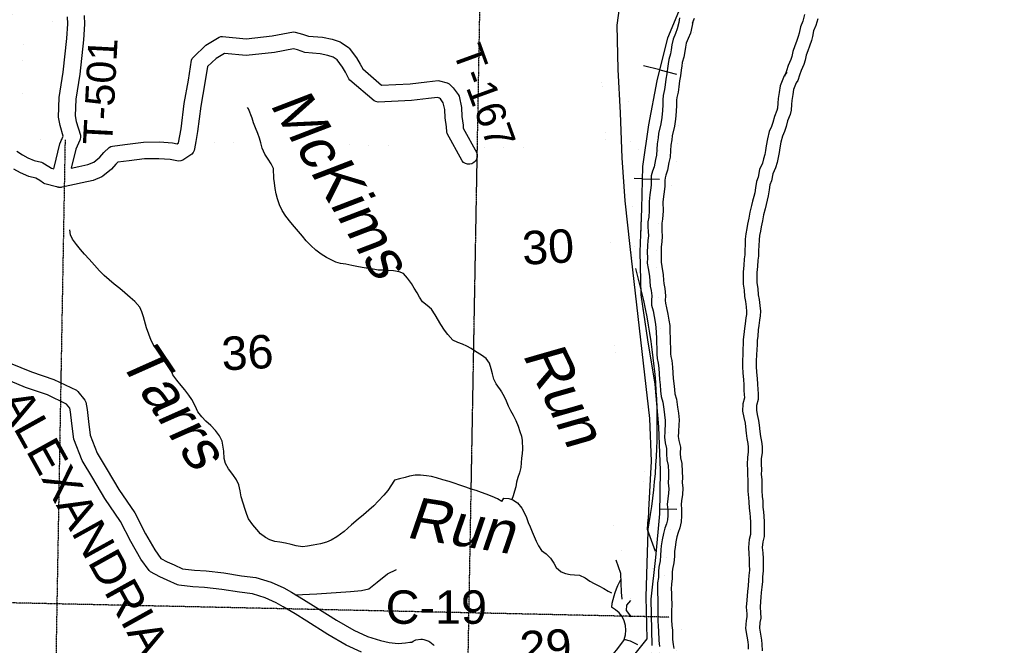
# Model space of a CAD drawing. Header units: feet. Extents: x -155 to 2562643, y -56 to 364810.
# Tile 52 of 121: x 2517405 to 2529180, y 226051 to 233530. Entities that reach past the tile are written whole.
import ezdxf
from ezdxf.enums import TextEntityAlignment as Align

# ---------------------------------------------------------------- set-up
doc = ezdxf.new("R2010")
doc.units = ezdxf.units.FT
doc.header["$MEASUREMENT"] = 0
for name, pattern in [('HIDDEN', [0.375, 0.25, -0.125]), ('HIDDEN2', [0.1875, 0.125, -0.0625]), ('water', [0])]:
    doc.linetypes.add(name, pattern=pattern)
for name, color, linetype in [('COUNTY-RD', 7, 'Continuous'), ('CR-TEXT', 7, 'Continuous'), ('RAILROAD', 6, 'Continuous'), ('RAMPS', 7, 'Continuous'), ('SECTION', 8, 'HIDDEN2'), ('SECTION-TEXT', 8, 'Continuous'), ('STATE-RT', 2, 'Continuous'), ('STREET-RURAL', 14, 'Continuous'), ('TOWNSHIP', 9, 'HIDDEN'), ('TR-TEXT', 6, 'Continuous'), ('TWP-RD', 6, 'Continuous'), ('WATER-TEXT', 1, 'Continuous'), ('WATERWAY', 14, 'water')]:
    doc.layers.add(name, color=color, linetype=linetype)
doc.styles.add('ARIAL', font='arial.ttf')

msp = doc.modelspace()

# ---------------------------------------------------------------- linework, layer by layer
at = {"layer": 'COUNTY-RD'}
for points in [[(2517290.89, 229424.96), (2517546.82, 229321.44), (2517814.57, 229228.65), (2518083.58, 229099.12), (2518101.17, 229085.1), (2518184.37, 228980.94), (2518194.48, 228959.2), (2518212.03, 228871.07), (2518226.93, 228725.52), (2518246.84, 228563.56), (2518332.43, 228347.82), (2518452.81, 228149.99), (2518592.95, 227912.34), (2518783.31, 227635.22), (2518911, 227384.92), (2519021.41, 227190.98), (2519094.69, 227090.35), (2519169.63, 227049.67), (2519251.26, 227011.95), (2519354.39, 226966.03), (2519495.32, 226949.17), (2519635.13, 226939.66), (2519848.1, 226915.79), (2520059.09, 226882.45), (2520230.57, 226862.88), (2520411.09, 226807.45), (2520565.65, 226737.09), (2520655.5, 226684.4), (2520801.24, 226598.94), (2520947.44, 226508.46), (2521193.06, 226352.76), (2521403.16, 226230.71), (2521563.48, 226156.62), (2521721.35, 226106.91), (2521823.93, 226082.85), (2521933.09, 226072.27), (2522018.58, 226078.52), (2522072.31, 226086.5), (2522095.61, 226087.25), (2522110.99, 226100.06), (2522126.27, 226108.79), (2522142.85, 226114.72), (2522204.18, 226125.12), (2522222.27, 226124.89), (2522240.05, 226121.41), (2522297.28, 226098.96), (2522309.11, 226092.36), (2522351.2, 226060.74), (2522361.65, 226050.13)], [(2521491.2, 225969.7), (2521310.77, 226053.08), (2521089.25, 226181.76), (2520841.28, 226338.96), (2520698.02, 226427.62), (2520554.34, 226511.87), (2520473.38, 226559.35), (2520340, 226620.06), (2520189.54, 226666.26), (2520032.13, 226684.23), (2519821.34, 226717.53), (2519617.19, 226740.42), (2519476.65, 226749.97), (2519308.18, 226770.13), (2519293.7, 226774.12), (2519168.63, 226829.81), (2519079.87, 226870.83), (2518969.64, 226930.67), (2518952.86, 226945.37), (2518853.15, 227082.29), (2518734.92, 227289.96), (2518611.07, 227532.73), (2518424.19, 227804.79), (2518281.24, 228047.2), (2518152.77, 228258.32), (2518051.46, 228513.68), (2518028.17, 228703.14), (2518014.03, 228841.3), (2518005.43, 228884.5), (2517966.15, 228933.69), (2517738.19, 229043.45), (2517476.54, 229134.12), (2517218.25, 229238.6)]]:
    msp.add_lwpolyline(points, dxfattribs=at)
at = {"layer": 'RAILROAD'}
for p, q in [((2525060.27, 232928.7), (2524863.6, 232978.57)), ((2525060.27, 232928.7), (2525258.99, 232878.32)), ((2524853.84, 231627.07), (2524752.23, 231629.5)), ((2524853.84, 231627.07), (2525058.79, 231622.16)), ((2525060.33, 227683.09), (2525265.31, 227679.91))]:
    msp.add_line(p, q, dxfattribs=at)
for points in [[(2524832.7, 230945.83), (2524845.35, 231272.59), (2524857.35, 231773.39), (2524929.37, 232274.18), (2525027.39, 232799.01), (2525157.42, 233311.83), (2525389.48, 233870.71), (2525595.52, 234395.55), (2525827.58, 234916.37), (2526051.63, 235447.22), (2526299.69, 235968.04), (2526569.75, 236486.86), (2526843.82, 236989.66), (2527137.89, 237504.48), (2527451.96, 238015.29), (2527730.03, 238534.11), (2528008.09, 239058.95), (2528328.17, 239631.85), (2528578.23, 240136.66), (2528732.27, 240643.46), (2528896.3, 241144.25), (2529044.34, 241653.06), (2529180.37, 242207.94)], [(2524497.26, 225613.61), (2524909.36, 226126.43), (2524899.36, 226631.23), (2524913.36, 227162.07), (2524929.37, 227664.87), (2524959.37, 228251.8), (2524939.37, 228762.61), (2524883.36, 229285.44), (2524705.31, 230819.87), (2524645.3, 231364.74), (2524609.29, 231879.56), (2524591.29, 232414.4), (2524561.28, 232935.23), (2524549.28, 233464.07), (2524625.29, 234014.94)], [(2524967.38, 226048.3), (2524955.37, 226601.18), (2525011.39, 227101.98), (2525059.4, 227622.8), (2525067.4, 228139.62), (2525047.39, 228664.45), (2525005.38, 229171.26), (2524915.36, 229704.1), (2524837.34, 230238.95), (2524825.34, 230755.77), (2524845.35, 231272.59), (2524857.35, 231773.39), (2524929.37, 232274.18), (2525027.39, 232799.01), (2525157.42, 233311.83), (2525389.48, 233870.71)]]:
    msp.add_lwpolyline(points, dxfattribs=at)
at = {"layer": 'RAILROAD', "const_width": 0.08}
for points in [[(2524625.29, 234014.94), (2524549.28, 233464.07), (2524561.28, 232935.23), (2524591.29, 232414.4), (2524609.29, 231879.56), (2524645.3, 231364.74), (2524705.31, 230819.87), (2524815.34, 230309.06), (2524885.36, 229802.26), (2524883.36, 229285.44), (2524939.37, 228762.61), (2524959.37, 228251.8), (2524929.37, 227664.87), (2524913.36, 227162.07), (2524899.36, 226631.23), (2524909.36, 226126.43), (2524497.26, 225613.61), (2524213.2, 225110.82), (2523761.09, 224587.99), (2523389, 224083.19), (2523258.84, 223846.81)], [(2525389.48, 233870.71), (2525157.42, 233311.83), (2525027.39, 232799.01), (2524929.37, 232274.18), (2524857.35, 231773.39), (2524845.35, 231272.59), (2524825.34, 230755.77), (2524837.34, 230238.95), (2524915.36, 229704.1), (2525005.38, 229171.26), (2525047.39, 228664.45), (2525067.4, 228139.62), (2525059.4, 227622.8), (2525011.39, 227101.98), (2524955.37, 226601.18), (2524967.38, 226048.3), (2524953.37, 225543.5), (2524837.34, 225000.64), (2524625.29, 224489.83), (2524353.23, 223979.02), (2523887.12, 223452.19), (2523473.02, 222951.39), (2523260.81, 222775.11)]]:
    msp.add_lwpolyline(points, dxfattribs=at)
at = {"layer": 'RAMPS'}
for centre, radius, start, end in [((2518011.84, 228672.73), 7018.67, 349.69025, 15.574272), ((2525413.55, 226376.49), 941.2, 150.317328, 172.055683), ((2524352.01, 226231.47), 304, 338.284558, 64.812203)]:
    msp.add_arc(centre, radius, start, end, dxfattribs=at)
at = {"layer": 'SECTION'}
for points in [[(2522805.04, 227912.73), (2523095.56, 244006.09)], [(2517948.24, 232092.49), (2517708.04, 218529.53)], [(2522697.11, 221934.3), (2522878.95, 232007.31)], [(2517899.95, 229369.85), (2517896.56, 229178.21)], [(2525171.73, 226386.8), (2485717.57, 227244.99)]]:
    msp.add_lwpolyline(points, dxfattribs=at)
at = {"layer": 'STATE-RT', "color": 2, "linetype": 'Continuous', "const_width": 0.05}
msp.add_lwpolyline([(2517243.69, 233633.04), (2517469.36, 233503.29), (2517540.3, 233475.77), (2517622.68, 233468.81), (2517715.96, 233484.46), (2517816.92, 233516.97), (2517976.14, 233585.64)], dxfattribs=at)
at = {"layer": 'STATE-RT', "color": 3, "linetype": 'Continuous', "const_width": 0.02}
for points in [[(2524399.8, 232345.43), (2524394.21, 232430.7), (2524367.07, 232784.63), (2524367.06, 232785.01), (2524367.04, 232785.06), (2524342.25, 233121.18), (2524342.1, 233125.24), (2524341.99, 233125.61), (2524330.96, 233375.84), (2524330.81, 233382.44), (2524330.82, 233383.92), (2524332.81, 233584.33)], [(2524632.76, 233577.52), (2524630.84, 233384.97), (2524641.6, 233141.06), (2524666.19, 232807.56), (2524666.19, 232807.55), (2524687.48, 232529.88)], [(2524687.48, 232529.88), (2524801.9, 229741.16), (2524811.61, 229517.74), (2524830.48, 229153.84), (2524855.22, 228918.29), (2524877.28, 228606.58), (2524877.46, 228601.73), (2524880.33, 228360.1), (2524877.34, 228120.62), (2524876.95, 228113.9), (2524855.37, 227924.01), (2524822.72, 227650.5), (2524807.03, 227423.56), (2524995.55, 226919.71)], [(2524694.98, 226929.8), (2524508.03, 227458.16), (2524508.92, 227461.19), (2524524.92, 227692.67), (2524526.07, 227696.47), (2524557.75, 227961.84), (2524577.53, 228135.75), (2524580.33, 228360.41), (2524577.57, 228592.14), (2524556.33, 228892.28), (2524399.8, 232345.43)], [(2524762.78, 225932.91), (2524742.23, 226176.98), (2524742.19, 226178.07), (2524742.13, 226178.24), (2524726.62, 226383.04), (2524723.04, 226430.31), (2524723.04, 226430.54), (2524723.02, 226430.57), (2524703.78, 226690.66), (2524703.59, 226695.88), (2524703.47, 226696.28), (2524694.98, 226929.8)], [(2524995.55, 226919.71), (2525003.17, 226709.97), (2525022.2, 226452.69), (2525022.21, 226452.69), (2525025.76, 226405.68), (2525041.22, 226201.6), (2525062.22, 225952.1)]]:
    msp.add_lwpolyline(points, dxfattribs=at)
at = {"layer": 'STATE-RT', "color": 3, "linetype": 'Continuous'}
for points in [[(2524916.56, 227557.89), (2524908.29, 227438.29), (2525005.7, 227177.94)], [(2524595.61, 226910.89), (2524539.58, 227069.23)], [(2524610.1, 226601.47), (2524603.71, 226687.84), (2524595.61, 226910.89)]]:
    msp.add_lwpolyline(points, dxfattribs=at)
at = {"layer": 'STREET-RURAL'}
for points in [[(2520699.93, 226655.8), (2520957.43, 226666.63), (2521360.09, 226694.7), (2521493.62, 226705.38), (2521579.02, 226727.12), (2521681.27, 226805.3), (2521803.07, 226903.91), (2521909.78, 226958.14)], [(2524723.83, 226391.21), (2524702.86, 226416.93), (2524661.89, 226466.27), (2524666.68, 226530.5), (2524712.36, 226585.3)], [(2524796.94, 226057.52), (2524708.85, 226100.35), (2524634.44, 226118.99), (2524554.41, 226011.25), (2524452.67, 225887.07), (2524354.52, 225785), (2524212.81, 225658.05), (2524060.52, 225560.97), (2523872.32, 225457.21), (2523585.34, 225285.43), (2523363.5, 225173.06)]]:
    msp.add_lwpolyline(points, dxfattribs=at)
at = {"layer": 'TOWNSHIP', "const_width": 0.03, "flags": 128}
for points in [[(2517424.08, 232101.54), (2518073.53, 264331.67)], [(2485834.49, 232647.22), (2517424.08, 232101.54), (2517424.08, 232101.54), (2525271.35, 231965.99)]]:
    msp.add_lwpolyline(points, dxfattribs=at)
at = {"layer": 'TWP-RD'}
for points in [[(2517372.07, 231959.28), (2517439.06, 231913.11), (2517503.51, 231878.11), (2517578.28, 231846.11), (2517667.97, 231825.17), (2517682.49, 231819.27), (2517755.41, 231775.33), (2517784.43, 231754.91), (2517812.34, 231747.6), (2517816.25, 231763.16), (2517816.26, 231763.18), (2517887.15, 232045.23), (2517926.25, 232137.08), (2517888.29, 232263.84), (2517868.37, 232363.84), (2517878.11, 232600.51), (2517926.98, 232903.92), (2517969.47, 233305.59), (2517981.15, 233481.54), (2517978.5, 233564.72)], [(2518178.14, 233579.17), (2518181.37, 233478.1), (2518168.77, 233288.43), (2518125.3, 232877.48), (2518077.45, 232580.42), (2518069.19, 232379.48), (2518082.59, 232312.18), (2518131.55, 232148.71), (2518132.93, 232125.49), (2518128.96, 232102.59), (2518122.86, 232088.3), (2518077.31, 231981.3), (2518020.33, 231754.63), (2518111.6, 231773.04), (2518221.43, 231798.77), (2518290.89, 231827.08), (2518364.18, 231887.24), (2518412.58, 231942.99), (2518476.9, 232001.62), (2518494.49, 232012.05), (2518513.84, 232018.71), (2518661.98, 232037.71), (2518884.03, 232066.21), (2519078.16, 232068.21), (2519232.02, 232056.05), (2519289.34, 232045.46), (2519304.82, 232055.92)], [(2519304.82, 232055.92), (2519305.31, 232058.57), (2519305.31, 232058.58), (2519335.82, 232223.3), (2519372.07, 232527.09), (2519423.5, 232807.38), (2519461.75, 233044.8), (2519469.82, 233065.14), (2519482.08, 233083.24), (2519631.55, 233224.61), (2519789.06, 233320.41), (2519809.6, 233327.45), (2519831.17, 233329.92), (2520113.94, 233300.9), (2520424.19, 233335.78), (2520678.03, 233383.18), (2520700.62, 233382.27), (2520787.51, 233358.66), (2520857.57, 233334.18), (2521027.01, 233320.35), (2521141.28, 233297.22), (2521236.75, 233265.62), (2521249.88, 233259.01), (2521335.81, 233198.57), (2521346.95, 233187.82), (2521432.46, 233075.08), (2521476.8, 232999.06), (2521507.2, 232941.17), (2521733.84, 232747.39), (2522073.29, 232761.85), (2522273.63, 232788.07), (2522409.58, 232801.12), (2522427.09, 232799.73), (2522517.72, 232776.13), (2522541.94, 232761.8), (2522587.86, 232713.2), (2522649.66, 232634.3), (2522659.18, 232614.24), (2522689.32, 232480.67), (2522692.78, 232372.74), (2522707.81, 232270.81), (2522710.29, 232234.76), (2522871.68, 231939.01), (2522877.88, 231913.42), (2522877.24, 231887.1), (2522869.82, 231861.84), (2522856.11, 231839.36), (2522837.04, 231821.19), (2522813.93, 231808.58), (2522788.34, 231802.38), (2522762.02, 231803.02), (2522736.76, 231810.44), (2522714.28, 231824.15), (2522696.11, 231843.22), (2522519.07, 232167.65), (2522513.01, 232188.4), (2522508.81, 232249.32), (2522493.24, 232354.9), (2522490.04, 232455.23), (2522471.48, 232537.43), (2522436.13, 232582.57), (2522425.94, 232593.36), (2522402.33, 232599.51), (2522296.16, 232589.31), (2522090.56, 232562.41), (2521690.47, 232545.37), (2521665.88, 232550.54), (2521643.33, 232561.64), (2521355.37, 232807.85), (2521343.49, 232822.74), (2521301.8, 232902.14), (2521265.8, 232963.86), (2521201.68, 233048.39), (2521152.91, 233082.7), (2521089.83, 233103.58), (2520998.94, 233121.97), (2520815.78, 233136.92), (2520728.22, 233167.52), (2520681.15, 233180.31), (2520453.76, 233137.84), (2520114.91, 233099.74), (2519854.99, 233126.42), (2519753.59, 233064.75), (2519652.08, 232968.74), (2519620.6, 232773.42), (2519569.91, 232497.16), (2519533.64, 232193.21), (2519506.77, 232048.08), (2519491.44, 231965.24), (2519479.93, 231941.26), (2519462.54, 231921.11), (2519356.61, 231849.54), (2519332.02, 231840.97), (2519306.05, 231838.99), (2519205.9, 231857.49), (2519071.29, 231868.13), (2518897.84, 231866.35), (2518713.58, 231842.7), (2518713.56, 231842.69)], [(2518713.56, 231842.69), (2518580.73, 231825.65), (2518555.96, 231803.06), (2518504.13, 231743.36), (2518400.27, 231658.12), (2518387.36, 231650.43), (2518282.37, 231607.63), (2518154.19, 231577.6), (2517915.18, 231529.38), (2517914.89, 231529.25), (2517908.03, 231527.91), (2517899.44, 231525.47), (2517895.5, 231525.41), (2517891.58, 231524.62), (2517882.29, 231525.2), (2517873.11, 231525.06), (2517870.79, 231525.64), (2517870.26, 231525.66), (2517868.76, 231526.05), (2517865.31, 231526.27), (2517856.54, 231529.22), (2517847.58, 231531.47), (2517847.13, 231531.72), (2517707.63, 231568.29), (2517691.41, 231575.82), (2517646.12, 231607.69), (2517599.5, 231635.78), (2517515.71, 231655.34), (2517416.25, 231697.91), (2517334.3, 231742.41)]]:
    msp.add_lwpolyline(points, dxfattribs=at)
at = {"layer": 'WATERWAY', "const_width": 0.04}
msp.add_lwpolyline([(2525085.55, 225297.64), (2525329.2, 226256.66), (2525203.33, 226457.12), (2525087.41, 226686.45), (2525197.5, 227536.39), (2525175.94, 228004.96), (2525175.94, 228004.96), (2525145.49, 229166.94), (2525077.61, 229609.17), (2525017.56, 230701.16), (2525035.48, 231047.98), (2525097.83, 231278.14), (2525255.93, 231693.73), (2525271.35, 231965.99), (2525271.35, 231965.99), (2525323.71, 232890.34), (2525633.15, 233967.13)], dxfattribs=at)
at = {"layer": 'WATERWAY'}
for points in [[(2525296.62, 233551.04), (2525287.34, 233494.83), (2525268.32, 233418.47), (2525246.98, 233366.1), (2525219.85, 233297.64), (2525202.75, 233227.31), (2525197.47, 233171.16), (2525188.12, 233120.96), (2525168.96, 233054.61), (2525159.63, 233002.41), (2525152.33, 232948.23), (2525143.18, 232882.01), (2525133.98, 232819.8), (2525124.89, 232749.58), (2525117.59, 232695.4), (2525100.48, 232625.07), (2525097.16, 232572.95), (2525095.94, 232512.84), (2525092.82, 232444.7), (2525083.91, 232360.46), (2525072.87, 232286.21), (2525046.36, 232169.68), (2525039.06, 232115.51), (2525029.96, 232045.28), (2525024.82, 231979.12), (2525019.73, 231908.95), (2525008.4, 231856.72), (2524991.48, 231772.37), (2524974.17, 231718.06), (2524958.89, 231661.78), (2524957.54, 231611.69), (2524956.34, 231549.58), (2524949.09, 231491.4), (2524941.82, 231435.22), (2524932.85, 231354.98), (2524934.24, 231248.85), (2524929.27, 231168.67), (2524917.97, 231114.44), (2524918.75, 231054.36), (2524921.48, 230998.31), (2524924.16, 230946.27), (2524918.89, 230890.12), (2524913.72, 230825.96), (2524910.68, 230751.81), (2524911.57, 230683.72), (2524910.4, 230619.62), (2524921.27, 230553.67), (2524936.46, 230463.74), (2524939.24, 230403.69), (2524946, 230345.7), (2524958.71, 230291.79), (2524963.55, 230227.76), (2524960.23, 230175.64), (2524962.99, 230117.59), (2524979.91, 230047.72), (2524994.78, 229981.82), (2525003.68, 229913.84), (2525014.47, 229853.9), (2525017.36, 229785.84), (2525020.14, 229725.79), (2525020.82, 229673.72), (2525023.84, 229595.65), (2525024.7, 229529.56), (2525027.38, 229477.53), (2525042.07, 229425.65), (2525048.88, 229363.65), (2525051.74, 229297.59), (2525056.66, 229227.55), (2525063.47, 229165.56), (2525070.42, 229093.54), (2525077.31, 229025.54), (2525098.21, 228957.72), (2525109.29, 228875.75), (2525118.18, 228807.77), (2525125.07, 228739.76), (2525123.73, 228689.67), (2525119.16, 228620.92)], [(2525459.42, 233524.16), (2525449.05, 233461.4), (2525425.58, 233367.14), (2525400.08, 233304.57), (2525377.47, 233247.51), (2525365.91, 233199.95), (2525361.05, 233148.28), (2525348.86, 233082.88), (2525329.87, 233017.1), (2525322.68, 232976.87), (2525315.82, 232925.92), (2525306.52, 232858.65), (2525297.42, 232797.14), (2525288.47, 232727.97), (2525279.96, 232664.8), (2525264.23, 232600.13), (2525262.05, 232566.03), (2525260.86, 232507.39), (2525257.42, 232432.24), (2525247.63, 232339.64), (2525235.15, 232255.73), (2525208.89, 232140.3), (2525202.64, 232093.89), (2525194.14, 232028.28), (2525189.36, 231966.76), (2525183.45, 231885.37), (2525169.92, 231823), (2525151.46, 231730.96), (2525132.47, 231671.37), (2525123.3, 231637.6), (2525122.5, 231607.87), (2525121.14, 231537.75), (2525112.78, 231470.61), (2525105.64, 231415.47), (2525097.97, 231346.86), (2525099.31, 231244.82), (2525093.22, 231146.62), (2525083.19, 231098.49), (2525083.7, 231059.45), (2525086.27, 231006.57), (2525089.56, 230942.79), (2525083.27, 230875.78), (2525078.45, 230815.95), (2525075.72, 230749.51), (2525076.59, 230683.29), (2525075.65, 230631.63), (2525084.02, 230580.83), (2525100.82, 230481.36), (2525103.8, 230417.07), (2525108.79, 230374.28), (2525122.27, 230317.09), (2525128.95, 230228.74), (2525125.48, 230174.31), (2525127.06, 230141.14), (2525140.58, 230085.3), (2525157.4, 230010.75), (2525166.77, 229939.18), (2525178.85, 229872.1), (2525182.2, 229793.16), (2525185.09, 229730.68), (2525185.78, 229677.99), (2525188.8, 229599.91), (2525189.64, 229534.88), (2525191.2, 229504.59), (2525204.58, 229457.35), (2525213.49, 229376.24), (2525216.49, 229306.94), (2525221.03, 229242.35), (2525227.6, 229182.49), (2525234.62, 229109.78), (2525239.82, 229058.47), (2525259.9, 228993.31), (2525272.85, 228897.5), (2525282.1, 228826.79), (2525290.29, 228745.89), (2525288.58, 228681.99), (2525283.8, 228609.98)], [(2525472.69, 233542.47), (2525448.06, 233485.53)], [(2526791.59, 233590.83), (2526769.07, 233514.06), (2526741.18, 233442.73), (2526726.21, 233367.29), (2526715.61, 233327.42), (2526695.84, 233268.96), (2526674.31, 233216.13), (2526652.36, 233149.87), (2526639.37, 233088.6), (2526627.28, 233053.59), (2526596.5, 232981.77), (2526574, 232918.48), (2526553.59, 232850.02)], [(2526948.37, 233539.12), (2526925.37, 233460.7), (2526900.18, 233396.27), (2526887.03, 233330), (2526873.67, 233279.75), (2526850.54, 233211.34), (2526829.2, 233158.98), (2526811.87, 233106.67), (2526798.66, 233044.4), (2526781.3, 232994.1), (2526750.22, 232921.57), (2526730.9, 232867.24), (2526711.72, 232802.89)], [(2526579.59, 232901.71), (2526546.25, 232857.14), (2526500.66, 232738.66), (2526488.8, 232661.2), (2526477.11, 232587.23), (2526471.07, 232530.6), (2526466.62, 232473.27), (2526460.68, 232445.92), (2526430.87, 232372.42), (2526411.93, 232299.17), (2526397.16, 232251.23), (2526369.72, 232192.26), (2526348.25, 232103.93), (2526330.7, 232022.24), (2526325.18, 231965.84), (2526316.36, 231918.47), (2526302.54, 231865.68), (2526288.94, 231813.11), (2526254.3, 231737.16), (2526235.69, 231649.05), (2526216.81, 231594.35), (2526205.38, 231519.76), (2526195.68, 231458.29), (2526184.3, 231415.5), (2526170.02, 231359.55), (2526158.82, 231307.94), (2526138.45, 231230.66), (2526127.06, 231156.3), (2526110.59, 231086.56), (2526100.84, 231034.23), (2526087.55, 230970.48), (2526083.3, 230906.93), (2526080.21, 230834.28), (2526076.79, 230778.02), (2526075.79, 230716.91), (2526069.05, 230670.95), (2526063.76, 230593.09), (2526055.99, 230516.24), (2526057.92, 230368.62), (2526069.5, 230296.37), (2526074.51, 230220.24), (2526084.39, 230159.01), (2526094.17, 230096.38), (2526098.06, 230040.97), (2526097.26, 230005.89), (2526089.64, 229965), (2526079.61, 229892.42), (2526073.89, 229838.78), (2526067.11, 229767.3), (2526058.54, 229706.32), (2526059.31, 229647.48), (2526054.21, 229599.68), (2526053.04, 229524.88), (2526049.87, 229460.74), (2526048.67, 229383.05), (2526052.02, 229303.99), (2526061.02, 229228), (2526063.65, 229166.02), (2526066.67, 229097.8), (2526071.09, 229050.34), (2526071.61, 229010.74), (2526053.3, 228939.29), (2526051.24, 228848.71), (2526063.4, 228776), (2526079.48, 228707.82), (2526085.12, 228660.93), (2526094.05, 228587.25), (2526101.67, 228521.89), (2526114.4, 228462.26), (2526119.12, 228420.6), (2526118.37, 228364.43), (2526109.63, 228297.01), (2526105.71, 228214.33), (2526110.74, 228144.36), (2526109.43, 228089.79), (2526114.48, 228024.71), (2526115.09, 227978.14), (2526113.98, 227895.15), (2526121.72, 227814.9), (2526126.03, 227765.43), (2526129.08, 227690.66), (2526136.31, 227630.65), (2526140.63, 227582.58), (2526144.84, 227524.03), (2526143.64, 227476.8), (2526144.4, 227418.05), (2526143.66, 227375.33), (2526127.69, 227317.46), (2526120.51, 227218.68), (2526126.25, 227144.91), (2526130.63, 227082.46), (2526129.6, 227012.76), (2526132.26, 226947.55), (2526125.99, 226883.49), (2526122.75, 226827.89), (2526116.05, 226763.75), (2526108.56, 226694.26), (2526105.2, 226641.67), (2526099.96, 226590.43), (2526093.56, 226505.08), (2526101.99, 226426.17)], [(2526711.72, 232802.89), (2526692.05, 232776.59), (2526661.06, 232696.05), (2526651.84, 232635.84), (2526640.74, 232565.59), (2526635.39, 232515.45), (2526630.25, 232449.28), (2526618.92, 232397.06), (2526587.88, 232320.53), (2526570.73, 232254.2), (2526551.52, 232191.86), (2526526.2, 232137.44), (2526509.1, 232067.11), (2526494, 231996.8), (2526488.7, 231942.65), (2526477.48, 231882.42), (2526462.22, 231824.13), (2526445.07, 231757.8), (2526411.98, 231685.25), (2526395.01, 231604.91), (2526377.65, 231554.61), (2526368.42, 231494.4), (2526357.33, 231424.14), (2526343.97, 231373.89), (2526330.63, 231321.64), (2526319.3, 231269.41), (2526300.23, 231197.05), (2526289.16, 231124.8), (2526272.08, 231052.46), (2526262.72, 231002.27), (2526251.42, 230948.04), (2526248.07, 230897.92), (2526245, 230825.77), (2526241.71, 230771.65), (2526240.59, 230703.54), (2526233.24, 230653.37), (2526228.2, 230579.19), (2526221.1, 230508.99), (2526222.75, 230382.83), (2526233.64, 230314.88), (2526238.64, 230238.84), (2526247.35, 230184.88), (2526258.27, 230114.92), (2526263.19, 230044.88), (2526261.91, 229988.79), (2526252.56, 229938.59), (2526243.41, 229872.37), (2526238.06, 229822.23), (2526231.02, 229748.02), (2526223.69, 229695.85), (2526224.42, 229639.78), (2526219.07, 229589.63), (2526217.98, 229519.52), (2526214.81, 229455.38), (2526213.72, 229385.27), (2526216.61, 229317.21), (2526225.61, 229241.22), (2526228.5, 229173.16), (2526231.33, 229109.1), (2526235.99, 229059.09), (2526236.88, 228991), (2526217.83, 228916.64), (2526216.55, 228860.54), (2526225.24, 228808.58), (2526242.19, 228736.71), (2526248.93, 228680.72), (2526257.9, 228606.73), (2526264.66, 228548.73), (2526277.45, 228488.82), (2526284.24, 228428.82), (2526283.23, 228352.7), (2526274.13, 228282.47), (2526270.99, 228216.34), (2526275.88, 228148.3), (2526274.58, 228094.21), (2526279.4, 228032.18), (2526280.1, 227978.11), (2526279.09, 227901.99), (2526286.03, 227829.98), (2526290.74, 227775.96), (2526293.68, 227703.9), (2526300.42, 227647.91), (2526305.1, 227595.89), (2526309.99, 227527.86), (2526308.67, 227475.77), (2526309.42, 227417.69), (2526308.28, 227351.58), (2526291.08, 227289.26), (2526285.98, 227219.09), (2526290.8, 227157.07), (2526295.71, 227087.03), (2526294.65, 227014.91), (2526297.59, 226942.85), (2526290.52, 226870.65), (2526287.25, 226814.52), (2526280.13, 226746.33), (2526272.99, 226680.14), (2526269.66, 226628.02), (2526264.33, 226575.87), (2526259.22, 226507.7), (2526266.06, 226443.7)], [(2523143.05, 229120.79), (2523105.39, 229176.26), (2523076.15, 229231.9), (2523060.73, 229297.85), (2523045.43, 229357.78), (2523023.96, 229425.62), (2522982.68, 229481.01), (2522929.71, 229520.09), (2522856.56, 229564.78), (2522803.72, 229597.84), (2522752.96, 229626.93), (2522700.33, 229649.95), (2522643.72, 229670.89), (2522586.95, 229699.85), (2522525.42, 229764.86), (2522486.23, 229816.27), (2522442.61, 229887.68), (2522376.02, 230002.79), (2522330.52, 230068.13), (2522277.47, 230111.23), (2522222.37, 230156.29), (2522187.11, 230211.8), (2522159.91, 230265.46), (2522124.65, 230320.97), (2522089.43, 230374.47), (2522043.94, 230439.81), (2521994.6, 230497.04), (2521944.05, 230516.09), (2521877.59, 230528.79), (2521809.29, 230533.42), (2521749.1, 230534.2), (2521692.87, 230537.07), (2521632.51, 230545.88), (2521574.15, 230554.73), (2521501.67, 230567.31), (2521437.22, 230580.05), (2521376.77, 230592.87), (2521304.29, 230605.45), (2521243.89, 230616.27), (2521187.41, 230631.18), (2521136.78, 230654.24), (2521075.91, 230687.14), (2521010.91, 230725.97), (2520947.71, 230774.89), (2520888.38, 230829.91), (2520831.07, 230884.96), (2520785.78, 230940.27), (2520738.41, 230999.54), (2520693.12, 231054.85), (2520649.93, 231106.18), (2520588.18, 231181.23), (2520544.65, 231248.62), (2520513.1, 231318.26), (2520487.53, 231390.03), (2520474.33, 231445.99), (2520460.92, 231511.98), (2520451.51, 231578.06), (2520444.37, 231632.13), (2520441.89, 231750.56), (2520414.61, 231808.24), (2520375.34, 231863.67), (2520336.03, 231921.1), (2520304.45, 231992.75), (2520289.07, 232056.7), (2520271.85, 232112.58), (2520252.59, 232170.42), (2520225.14, 232236.13), (2520201.83, 232295.9), (2520184.57, 232353.78), (2520142.13, 232465.37), (2520129.76, 232481.18)], [(2523172.1, 227769.9), (2523118.06, 227800.94), (2523057.27, 227829.82), (2522984.46, 227858.46), (2522929.86, 227879.43), (2522863.19, 227902.17), (2522804.71, 227917.04), (2522742.05, 227939.86), (2522669.32, 227964.48), (2522602.65, 227987.22), (2522540.03, 228008.03), (2522467.38, 228028.64), (2522390.69, 228051.17), (2522330.16, 228068.01), (2522271.8, 228076.86), (2522199.41, 228085.42), (2522133.24, 228084.07), (2522067.28, 228072.68), (2522015.44, 228057.57), (2521945.6, 228040.08), (2521887.74, 228024.84), (2521808.05, 227902.72), (2521761.06, 227847.54), (2521692.39, 227773.85), (2521639.38, 227718.55), (2521580.32, 227665.13), (2521515.24, 227611.59), (2521452.12, 227560.1), (2521375.35, 227490.25), (2521286.71, 227412.13), (2521199.83, 227346.1), (2521130.44, 227306.53), (2521072.76, 227283.26), (2521000.91, 227265.73), (2520915.02, 227247.91), (2520849.07, 227236.52), (2520787.03, 227229.23), (2520712.55, 227241.77), (2520650.06, 227256.56), (2520583.55, 227271.27), (2520517.13, 227281.96), (2520456.77, 227290.77), (2520398.16, 227311.66), (2520345.44, 227338.7), (2520284.33, 227383.64), (2520243.13, 227435.01), (2520191.79, 227492.2), (2520140.2, 227561.43), (2520121.02, 227615.26), (2520103.72, 227675.15), (2520076.1, 227748.89), (2520054.42, 227826.77), (2520040.88, 227898.78), (2520025.38, 227968.75), (2520000.06, 228028.48), (2519954.56, 228093.82), (2519903.05, 228159.04), (2519865.62, 228222.53), (2519852.29, 228284.51), (2519848.48, 228370.79), (2519827.88, 228492.86), (2519796.46, 228556.48), (2519747, 228619.73), (2519689.6, 228678.81), (2519630.36, 228729.81), (2519583.16, 228781.06), (2519535.78, 228840.34), (2519502.19, 228911.94), (2519464.46, 228989.49), (2519429.25, 229042.99), (2519379.82, 229104.24), (2519336.59, 229157.57), (2519285.16, 229218.78), (2519237.62, 229286.08), (2519218.4, 229341.92), (2519197.22, 229395.71), (2519165.88, 229455.31), (2519122.48, 229516.68), (2519018.08, 229616.96), (2518978.35, 229694.47), (2518948.64, 229772.18), (2518923.03, 229845.96), (2518886.18, 229977.74), (2518866.87, 230037.6), (2518841.68, 230091.3), (2518782.02, 230162.38), (2518724.87, 230209.41), (2518663.55, 230264.38), (2518602.31, 230315.34), (2518537.01, 230368.23), (2518473.76, 230419.15), (2518414.48, 230472.16), (2518361.18, 230527.3), (2518299.6, 230594.32), (2518237.94, 230665.36), (2518180.45, 230728.44), (2518133.16, 230783.71), (2518083.78, 230842.94), (2518038.33, 230906.28), (2518013.18, 230957.98), (2518003.94, 231016.02), (2518003.94, 231016.02), (2518003.9, 231018.03)], [(2523143.03, 229120.82), (2523144.47, 229117.34)], [(2523144.47, 229117.34), (2523168.48, 229079.29), (2523197.65, 229025.64), (2523222.8, 228971.91), (2523246.03, 228914.12), (2523275.24, 228858.46), (2523308.47, 228802.88), (2523337.88, 228737.18), (2523365.32, 228669.44), (2523386.65, 228605.59), (2523407.83, 228549.78), (2523414.87, 228497.7), (2523416.86, 228395.32), (2523413.86, 228343.05), (2523406.92, 228286.69), (2523401.99, 228230.37), (2523396.98, 228178.06), (2523382.2, 228111.5), (2523363.21, 228054.9), (2523348.2, 228000.39), (2523337.2, 227945.95), (2523324.12, 227895.5), (2523307.14, 227838.94), (2523290.63, 227793.75)], [(2525119.16, 228620.92), (2525118.84, 228603.48), (2525115.7, 228537.34), (2525126.59, 228469.39), (2525141.47, 228403.49), (2525140.27, 228341.39), (2525143.24, 228267.32), (2525160.14, 228199.45), (2525162.92, 228120.07), (2525164.76, 228060.39), (2525160.85, 227991.16), (2525169.75, 227923.18), (2525166.42, 227871.06), (2525155.32, 227800.81), (2525148.18, 227734.61), (2525155.04, 227668.61), (2525155.88, 227604.53), (2525150.55, 227552.38), (2525141.2, 227502.18), (2525121.83, 227451.85), (2525102.68, 227385.5), (2525089.61, 227313.22), (2525078.54, 227240.97), (2525073.18, 227190.82), (2525070.04, 227124.68), (2525064.87, 227060.52), (2525047.85, 226984.18), (2525044.52, 226932.06), (2525043.43, 226861.95), (2525034.29, 226795.73), (2525031.17, 226727.59), (2525033.96, 226667.54), (2525036.64, 226615.5), (2525037.63, 226539.4), (2525036.64, 226461.27), (2525035.45, 226399.17), (2525036.13, 226347.1), (2525041.07, 226275.06), (2525045.73, 226225.05), (2525047.27, 226106.9), (2525056.18, 226036.92)], [(2525284.13, 228617.89), (2525283.77, 228598.05), (2525281.32, 228546.58), (2525288.69, 228500.65), (2525306.83, 228420.31), (2525305.33, 228343.1), (2525307.43, 228290.8), (2525324.43, 228222.52), (2525327.83, 228125.5), (2525329.9, 228058.28), (2525326.46, 227997.27), (2525335.44, 227928.68), (2525330.6, 227852.88), (2525318.93, 227779.07), (2525314.1, 227734.29), (2525319.93, 227678.24), (2525320.99, 227597.2), (2525314, 227528.85), (2525300.63, 227457.06), (2525278.38, 227399.24), (2525263.55, 227347.84), (2525252.37, 227286.04), (2525242.21, 227219.7), (2525237.76, 227178.13), (2525234.73, 227114.14), (2525228.41, 227035.82), (2525211.69, 226960.83), (2525209.44, 226925.51), (2525208.25, 226849.34), (2525198.77, 226780.64), (2525196.35, 226727.65), (2525198.76, 226675.61), (2525201.58, 226620.82), (2525202.64, 226539.43), (2525201.62, 226458.64), (2525200.47, 226398.67), (2525201.06, 226353.83), (2525205.55, 226288.36), (2525210.63, 226233.79), (2525212.13, 226118.43), (2525219.45, 226060.96), (2525227.51, 226012.77)], [(2523169.93, 227771.15), (2523197.18, 227810.69), (2523253.49, 227807.77), (2523304.1, 227788.67), (2523356.98, 227755.56), (2523410.49, 227690.33), (2523443.79, 227630.74), (2523464.93, 227576.93), (2523488.2, 227517.14), (2523509.3, 227465.33), (2523534.53, 227407.59), (2523580.91, 227296.03), (2523610.12, 227240.37), (2523645.39, 227182.82), (2523702.41, 227143.77), (2523753.64, 227092.55), (2523794.98, 227033.11), (2523822.1, 226981.43), (2523879.35, 226930.33), (2523934.01, 226909.3), (2523986.51, 226896.27), (2524040.81, 226893.31), (2524099.17, 226888.42), (2524168.08, 226857.63), (2524225.1, 226818.58), (2524275.9, 226789.44), (2524332.68, 226762.43), (2524391.59, 226729.44), (2524442.43, 226698.3), (2524481.38, 226679.06)], [(2526101.21, 226436.7), (2526103.2, 226389.88), (2526093.98, 226347.42), (2526086.5, 226251.15), (2526100.63, 226158.26), (2526112.73, 226091.06), (2526116.32, 226052.52), (2526118.12, 226005.84)], [(2526266.06, 226443.7), (2526268.95, 226375.64), (2526257.61, 226323.41), (2526252.47, 226257.25), (2526263.42, 226185.29), (2526276.37, 226113.36), (2526281.02, 226063.35), (2526284.04, 225985.28)]]:
    msp.add_lwpolyline(points, dxfattribs=at)

# ---------------------------------------------------------------- texts
at = {"layer": 'CR-TEXT', "style": 'ARIAL'}
msp.add_text('ALEXANDRIA', height=400, rotation=299, dxfattribs=at).set_placement((2517038.15, 228919.13), align=Align.BOTTOM_LEFT)
msp.add_text('C-19', height=400, dxfattribs=at).set_placement((2521782.55, 226187.57), align=Align.BOTTOM_LEFT)
at = {"layer": 'SECTION-TEXT', "style": 'ARIAL'}
for s, p in [('30', (2523740.89, 230495.31)), ('36', (2520145.67, 229232.09)), ('29', (2523711.16, 225713.79))]:
    msp.add_text(s, height=400, rotation=3, dxfattribs=at).set_placement(p, align=Align.BOTTOM_CENTER)
at = {"layer": 'TR-TEXT', "style": 'ARIAL'}
for s, rotation, p in [('T-167', 290, (2522482.49, 233120.5)), ('T-501', 87, (2518615.21, 232020.48))]:
    msp.add_text(s, height=350, rotation=rotation, dxfattribs=at).set_placement(p, align=Align.BOTTOM_LEFT)
at = {"layer": 'WATER-TEXT', "style": 'ARIAL', "oblique": 10}
for s, rotation, p in [('McKims', 301, (2521458.54, 231711.79)), ('Run', 351, (2522726.09, 227734.92))]:
    msp.add_text(s, height=500, rotation=rotation, dxfattribs=at).set_placement(p, align=Align.TOP_CENTER)
for s, rotation, p in [('Tarrs', 304, (2518911.11, 228701.32)), ('Run', 296, (2523558.53, 228888.51))]:
    msp.add_text(s, height=500, rotation=rotation, dxfattribs=at).set_placement(p, align=Align.BOTTOM_CENTER)

doc.saveas('drawing.dxf')
